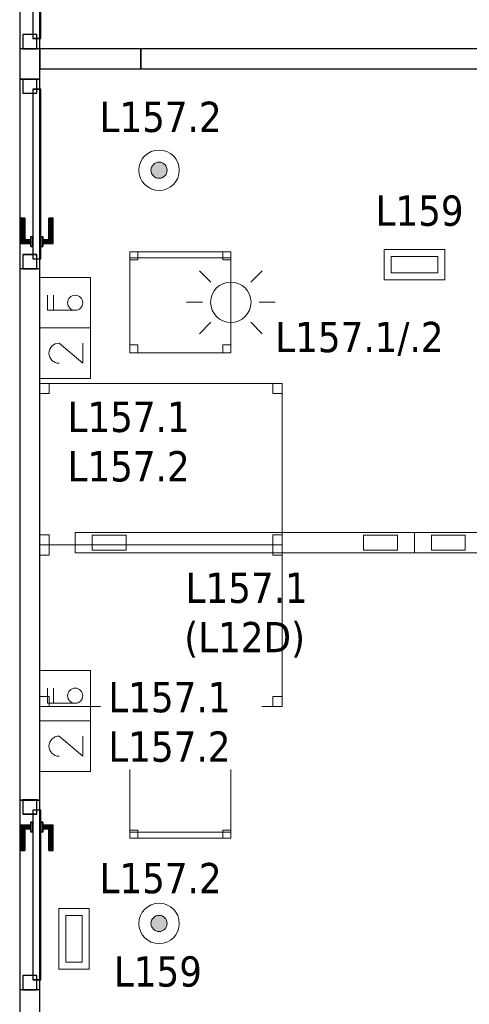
# Model space of a CAD drawing. Header units: metres. Extents: x 391.1 to 427.5, y 12.7 to 28.4.
# Tile 144 of 151: x 421.4 to 423.6, y 18.1 to 22.9. Entities that reach past the tile are written whole.
import ezdxf

# ---------------------------------------------------------------- set-up
doc = ezdxf.new("R2010")
doc.units = ezdxf.units.M
doc.layers.add('01_CARPINTERIA', color=5, linetype='Continuous', lineweight=25, true_color=0x0000ff)
for name, color, linetype, lineweight in [('02_MOBILIARIO', 7, 'Continuous', 18), ('A-DETL-____-MBND', 7, 'Continuous', 18), ('A-DETL-GENF-OTLN', 7, 'Continuous', 18), ('A-GENM-____-OTLN', 7, 'Continuous', 18), ('A-WALL-____-MCUT', 7, 'Continuous', 25), ('A-WALL-____-OTLN', 7, 'Continuous', 25), ('E-ELEC-FIXT-IDEN', 7, 'Continuous', 30), ('E-LITE-____-IDEN', 7, 'Continuous', 30), ('E-LITE-EQPM-IDEN', 7, 'Continuous', 30)]:
    doc.layers.add(name, color=color, linetype=linetype, lineweight=lineweight)
doc.styles.add('Tahoma_4', font='tahoma.ttf', dxfattribs={"height": 0.15})

# ---------------------------------------------------------------- blocks, each defined once
blk = doc.blocks.new('Family - Taula 120X80_P1-154623-04_ENLLUMENAT_P1')
at = {"layer": 'A-DETL-____-MBND', "color": 253, "true_color": 0xaaaaaa}
for p, q in [((0, 0), (0, 0.8001)), ((0, 0.8001), (1.2, 0.8001)), ((1.2, 0.8001), (0, 0.8001)), ((0, 0.8001), (0, 0)), ((0, 0.7501), (0, 0.8001)), ((0, 0.8001), (0.0464, 0.8001)), ((0.0464, 0.8001), (0, 0.8001)), ((0, 0.8001), (0, 0.7501)), ((0.0464, 0.8001), (0.0464, 0.7501)), ((0.0464, 0.7501), (0.0464, 0.8001)), ((1.1536, 0.7501), (1.1536, 0.8001)), ((1.1536, 0.8001), (1.2, 0.8001)), ((1.2, 0.8001), (1.1536, 0.8001)), ((1.1536, 0.8001), (1.1536, 0.7501)), ((1.2, 0.8001), (1.2, 0)), ((1.2, 0), (1.2, 0.8001)), ((1.2, 0.8001), (1.2, 0.7501)), ((1.2, 0.7501), (1.2, 0.8001)), ((0.0464, 0.7501), (0, 0.7501)), ((0, 0.7501), (0.0464, 0.7501)), ((1.2, 0.7501), (1.1536, 0.7501)), ((1.1536, 0.7501), (1.2, 0.7501)), ((0, 0), (0, 0.05)), ((0, 0.05), (0.0464, 0.05)), ((0.0464, 0.05), (0, 0.05)), ((0, 0.05), (0, 0)), ((0.0464, 0.05), (0.0464, 0)), ((0.0464, 0), (0.0464, 0.05)), ((1.1536, 0), (1.1536, 0.05)), ((1.1536, 0.05), (1.2, 0.05)), ((1.2, 0.05), (1.1536, 0.05)), ((1.1536, 0.05), (1.1536, 0)), ((1.2, 0.05), (1.2, 0)), ((1.2, 0), (1.2, 0.05)), ((0.0464, 0), (0, 0)), ((0, 0), (0.0464, 0)), ((1.2, 0), (0, 0)), ((0, 0), (1.2, 0)), ((1.2, 0), (1.1536, 0)), ((1.1536, 0), (1.2, 0))]:
    blk.add_line(p, q, dxfattribs=at)
blk = doc.blocks.new('Family - Cadira d_Oficina_P1-154677-04_ENLLUMENAT_P1')
at = {"layer": 'A-DETL-____-MBND', "color": 253, "true_color": 0xaaaaaa}
for p, q in [((0, 0), (0, 0.5)), ((0, 0.5), (0.5, 0.5)), ((0.5, 0.5), (0, 0.5)), ((0, 0.5), (0, 0)), ((0, 0.47), (0, 0.5)), ((0, 0.5), (0.5, 0.5)), ((0, 0.5), (0, 0.47)), ((0.5, 0.5), (0, 0.5)), ((0, 0.46), (0, 0.5)), ((0, 0.5), (0.04, 0.5)), ((0, 0.5), (0, 0.46)), ((0.04, 0.5), (0, 0.5)), ((0.04, 0.5), (0.04, 0.46)), ((0.04, 0.46), (0.04, 0.5)), ((0.46, 0.46), (0.46, 0.5)), ((0.46, 0.5), (0.5, 0.5)), ((0.46, 0.5), (0.46, 0.46)), ((0.5, 0.5), (0.46, 0.5)), ((0.5, 0.5), (0.5, 0)), ((0.5, 0), (0.5, 0.5)), ((0.5, 0.5), (0.5, 0.47)), ((0.5, 0.47), (0.5, 0.5)), ((0.5, 0.5), (0.5, 0.46)), ((0.5, 0.46), (0.5, 0.5)), ((0.5, 0.47), (0, 0.47)), ((0, 0.47), (0.5, 0.47)), ((0.04, 0.46), (0, 0.46)), ((0, 0.46), (0.04, 0.46)), ((0.5, 0.46), (0.46, 0.46)), ((0.46, 0.46), (0.5, 0.46)), ((0, 0), (0, 0.04)), ((0, 0.04), (0.04, 0.04)), ((0, 0.04), (0, 0)), ((0.04, 0.04), (0, 0.04)), ((0.04, 0), (0, 0)), ((0, 0), (0.04, 0)), ((0.5, 0), (0, 0)), ((0, 0), (0.5, 0)), ((0.04, 0.04), (0.04, 0)), ((0.04, 0), (0.04, 0.04)), ((0.46, 0), (0.46, 0.04)), ((0.46, 0.04), (0.5, 0.04)), ((0.46, 0.04), (0.46, 0)), ((0.5, 0.04), (0.46, 0.04)), ((0.46, 0), (0.5, 0)), ((0.5, 0.04), (0.5, 0)), ((0.5, 0), (0.5, 0.04)), ((0.5, 0), (0.46, 0))]:
    blk.add_line(p, q, dxfattribs=at)
blk = doc.blocks.new('Family - LONDR55-XX_ZZ-ARQ-CAA-M3D-Londres55-154679-04_ENLLUMENAT_P1')
at = {"layer": '01_CARPINTERIA', "color": 161, "true_color": 0xaaaaff}
for p, q in [((0.1263, 0.1487), (0.125, 0.15)), ((0.125, 0.15), (0.125, 0.1)), ((0.125, 0.15), (0.1263, 0.1487)), ((0.25, 0.15), (0.125, 0.15)), ((0.13, 0.145), (0.1263, 0.1487)), ((0.1263, 0.1487), (0.1263, 0.1)), ((0.1263, 0.1487), (0.1263, 0.1)), ((0.1263, 0.1487), (0.13, 0.145)), ((0.25, 0.1487), (0.1263, 0.1487)), ((0.25, 0.1487), (0.1263, 0.1487)), ((0.25, 0.1487), (0.25, 0.15)), ((0.25, 0.15), (0.25, 0.1487)), ((0.25, 0.145), (0.25, 0.1487)), ((0.25, 0.1487), (0.25, 0.145)), ((0.16, 0.1), (0.11, 0.1)), ((0.11, 0.1), (0.16, 0.1)), ((0.11, 0.1), (0.11, 0.09)), ((0.11, 0.09), (0.11, 0.1)), ((0.1263, 0.1), (0.125, 0.1)), ((0.125, 0.1), (0.1263, 0.1)), ((0.13, 0.1), (0.1263, 0.1)), ((0.1263, 0.1), (0.13, 0.1)), ((0.135, 0.14), (0.13, 0.145)), ((0.13, 0.145), (0.13, 0.1)), ((0.13, 0.145), (0.13, 0.1)), ((0.13, 0.145), (0.135, 0.14)), ((0.25, 0.145), (0.13, 0.145)), ((0.25, 0.145), (0.13, 0.145)), ((0.135, 0.1), (0.13, 0.1)), ((0.13, 0.1), (0.135, 0.1)), ((0.135, 0.1), (0.135, 0.14)), ((0.135, 0.14), (0.135, 0.1)), ((0.135, 0.14), (0.14, 0.135)), ((0.14, 0.135), (0.135, 0.14)), ((0.135, 0.14), (0.25, 0.14)), ((0.25, 0.14), (0.135, 0.14)), ((0.14, 0.1), (0.135, 0.1)), ((0.135, 0.1), (0.14, 0.1)), ((0.14, 0.135), (0.14, 0.1)), ((0.14, 0.135), (0.1437, 0.1313)), ((0.1437, 0.1313), (0.14, 0.135)), ((0.14, 0.135), (0.14, 0.1)), ((0.25, 0.135), (0.14, 0.135)), ((0.25, 0.135), (0.14, 0.135)), ((0.14, 0.1), (0.1437, 0.1)), ((0.1437, 0.1), (0.14, 0.1)), ((0.1437, 0.1313), (0.1437, 0.1)), ((0.1437, 0.1313), (0.145, 0.13)), ((0.145, 0.13), (0.1437, 0.1313)), ((0.1437, 0.1313), (0.1437, 0.1)), ((0.25, 0.1313), (0.1437, 0.1313)), ((0.25, 0.1313), (0.1437, 0.1313)), ((0.1437, 0.1), (0.145, 0.1)), ((0.145, 0.1), (0.1437, 0.1)), ((0.145, 0.13), (0.145, 0.1)), ((0.25, 0.13), (0.145, 0.13)), ((0.16, 0.1), (0.16, 0.09)), ((0.16, 0.1), (0.16, 0.09)), ((0.25, 0.145), (0.25, 0.14)), ((0.25, 0.14), (0.25, 0.145)), ((0.25, 0.14), (0.25, 0.135)), ((0.25, 0.135), (0.25, 0.14)), ((0.25, 0.135), (0.25, 0.1313)), ((0.25, 0.1313), (0.25, 0.135)), ((0.25, 0.1313), (0.25, 0.13)), ((0.25, 0.13), (0.25, 0.1313)), ((0.07, 0.07), (0, 0.07)), ((0, 0.07), (0, 0)), ((0.07, 0.07), (0, 0.07)), ((0, 0.07), (0, 0)), ((0.89, 0.09), (0.05, 0.09)), ((0.05, 0.09), (0.05, 0.05)), ((0.89, 0.09), (0.05, 0.09)), ((0.05, 0.09), (0.05, 0.05)), ((0.05, 0.05), (0.89, 0.05)), ((0.05, 0.05), (0.89, 0.05)), ((0.07, 0), (0.07, 0.07)), ((0.07, 0.07), (0.07, 0)), ((0.16, 0.09), (0.11, 0.09)), ((0.11, 0.09), (0.16, 0.09)), ((0.11, 0.05), (0.16, 0.05)), ((0.16, 0.05), (0.11, 0.05)), ((0.11, 0.05), (0.11, 0.04)), ((0.11, 0.04), (0.11, 0.05)), ((0.16, 0.05), (0.16, 0.04)), ((0.16, 0.05), (0.16, 0.04)), ((0.94, 0.07), (0.87, 0.07)), ((0.87, 0.07), (0.87, 0)), ((0.94, 0.07), (0.87, 0.07)), ((0.87, 0.07), (0.87, 0)), ((0.89, 0.05), (0.89, 0.09)), ((0.89, 0.09), (0.89, 0.05)), ((0.94, 0), (0.94, 0.07)), ((0.94, 0.07), (0.94, 0)), ((0, 0), (0.07, 0)), ((0, 0), (0.07, 0)), ((0.11, 0.04), (0.16, 0.04)), ((0.16, 0.04), (0.11, 0.04)), ((0.1263, 0.04), (0.125, 0.04)), ((0.125, 0.04), (0.1263, 0.04)), ((0.125, 0.04), (0.125, -0.01)), ((0.13, 0.04), (0.1263, 0.04)), ((0.1263, 0.04), (0.13, 0.04)), ((0.1263, 0.04), (0.1263, -0.0087)), ((0.1263, 0.04), (0.1263, -0.0087)), ((0.13, 0.04), (0.135, 0.04)), ((0.135, 0.04), (0.13, 0.04)), ((0.13, 0.04), (0.13, -0.005)), ((0.13, 0.04), (0.13, -0.005)), ((0.13, -0.005), (0.135, 0)), ((0.135, 0), (0.13, -0.005)), ((0.135, 0.04), (0.14, 0.04)), ((0.14, 0.04), (0.135, 0.04)), ((0.135, 0), (0.135, 0.04)), ((0.135, 0.04), (0.135, 0)), ((0.14, 0.005), (0.135, 0)), ((0.135, 0), (0.14, 0.005)), ((0.25, 0), (0.135, 0)), ((0.135, 0), (0.25, 0)), ((0.14, 0.04), (0.1437, 0.04)), ((0.1437, 0.04), (0.14, 0.04)), ((0.14, 0.04), (0.14, 0.005)), ((0.14, 0.04), (0.14, 0.005)), ((0.1437, 0.0087), (0.14, 0.005)), ((0.14, 0.005), (0.1437, 0.0087)), ((0.14, 0.005), (0.25, 0.005)), ((0.14, 0.005), (0.25, 0.005)), ((0.1437, 0.04), (0.145, 0.04)), ((0.145, 0.04), (0.1437, 0.04)), ((0.1437, 0.04), (0.1437, 0.0087)), ((0.1437, 0.04), (0.1437, 0.0087)), ((0.145, 0.01), (0.1437, 0.0087)), ((0.1437, 0.0087), (0.145, 0.01)), ((0.1437, 0.0087), (0.25, 0.0087)), ((0.1437, 0.0087), (0.25, 0.0087)), ((0.145, 0.04), (0.145, 0.01)), ((0.145, 0.01), (0.25, 0.01)), ((0.25, 0.0087), (0.25, 0.01)), ((0.25, 0.01), (0.25, 0.0087)), ((0.25, 0.005), (0.25, 0.0087)), ((0.25, 0.0087), (0.25, 0.005)), ((0.25, 0.005), (0.25, 0)), ((0.25, 0), (0.25, 0.005)), ((0.25, 0), (0.25, -0.005)), ((0.25, -0.005), (0.25, 0)), ((0.87, 0), (0.94, 0)), ((0.87, 0), (0.94, 0)), ((0.125, -0.01), (0.1263, -0.0087)), ((0.1263, -0.0087), (0.125, -0.01)), ((0.125, -0.01), (0.25, -0.01)), ((0.1263, -0.0087), (0.13, -0.005)), ((0.13, -0.005), (0.1263, -0.0087)), ((0.1263, -0.0087), (0.25, -0.0087)), ((0.1263, -0.0087), (0.25, -0.0087)), ((0.13, -0.005), (0.25, -0.005)), ((0.13, -0.005), (0.25, -0.005)), ((0.25, -0.005), (0.25, -0.0087)), ((0.25, -0.0087), (0.25, -0.005)), ((0.25, -0.0087), (0.25, -0.01)), ((0.25, -0.01), (0.25, -0.0087))]:
    blk.add_line(p, q, dxfattribs=at)
blk = doc.blocks.new('Family - Porta P1-154680-04_ENLLUMENAT_P1')
blk.add_blockref('Family - LONDR55-XX_ZZ-ARQ-CAA-M3D-Londres55-154679-04_ENLLUMENAT_P1', (0, 0))
blk = doc.blocks.new('Family - Mampara P1-154691-04_ENLLUMENAT_P1')
at = {"layer": 'A-WALL-____-MCUT', "color": 253, "true_color": 0xaaaaaa}
for p, q in [((1.09, 0.1), (0.94, 0.1)), ((0.94, 0.1), (0.94, 0)), ((1.09, 0), (1.09, 0.1)), ((4.6613, 0.1), (2.03, 0.1)), ((2.03, 0.1), (2.03, 0)), ((4.6613, 0), (4.6613, 0.1)), ((5.6013, 0.1), (5.6013, 0)), ((6.2313, 0.1), (5.6013, 0.1)), ((0.94, 0), (1.09, 0)), ((2.03, 0), (4.6613, 0)), ((5.6013, 0), (6.2313, 0))]:
    blk.add_line(p, q, dxfattribs=at)
at = {"layer": 'A-WALL-____-OTLN', "color": 253, "true_color": 0xaaaaaa}
for p, q in [((7.8292, 0.1), (0, 0.1)), ((0.94, 0.1), (0, 0.1)), ((0.94, 0.1), (0.94, 0)), ((2.03, 0.1), (1.09, 0.1)), ((1.09, 0.1), (1.09, 0)), ((2.03, 0.1), (2.03, 0)), ((5.6013, 0.1), (4.6613, 0.1)), ((4.6613, 0.1), (4.6613, 0)), ((5.6013, 0.1), (5.6013, 0)), ((0, 0), (7.8292, 0)), ((0, 0), (0.94, 0)), ((1.09, 0), (2.03, 0)), ((4.6613, 0), (5.6013, 0))]:
    blk.add_line(p, q, dxfattribs=at)
at = {"layer": 'A-WALL-____-OTLN', "color": 253, "lineweight": 18, "true_color": 0xaaaaaa}
blk.add_line((0, 0), (7.8292, 0), dxfattribs=at)
blk = doc.blocks.new('Family - Vano de puerta P1-154693-04_ENLLUMENAT_P1')
at = {"layer": 'A-GENM-____-OTLN', "color": 253, "true_color": 0xaaaaaa}
for p, q in [((421.507, 22.6507), (421.407, 22.6507)), ((421.407, 22.6507), (421.407, 21.7107)), ((421.407, 21.7107), (421.407, 22.6507)), ((421.407, 22.6507), (421.507, 22.6507)), ((421.507, 21.7107), (421.507, 22.6507)), ((421.507, 22.6507), (421.507, 21.7107)), ((421.407, 21.7107), (421.507, 21.7107)), ((421.407, 21.7107), (421.507, 21.7107))]:
    blk.add_line(p, q, dxfattribs=at)
blk = doc.blocks.new('Family - Vano de puerta P1-154695-04_ENLLUMENAT_P1')
at = {"layer": 'A-GENM-____-OTLN', "color": 253, "true_color": 0xaaaaaa}
for p, q in [((421.507, 19.0795), (421.407, 19.0795)), ((421.407, 19.0795), (421.407, 18.1395)), ((421.407, 18.1395), (421.407, 19.0795)), ((421.407, 19.0795), (421.507, 19.0795)), ((421.507, 18.1395), (421.507, 19.0795)), ((421.507, 19.0795), (421.507, 18.1395)), ((421.407, 18.1395), (421.507, 18.1395)), ((421.407, 18.1395), (421.507, 18.1395))]:
    blk.add_line(p, q, dxfattribs=at)
blk = doc.blocks.new('Family - Vano de puerta P1-154697-04_ENLLUMENAT_P1')
at = {"layer": 'A-GENM-____-OTLN', "color": 253, "true_color": 0xaaaaaa}
for p, q in [((421.507, 23.7407), (421.407, 23.7407)), ((421.407, 23.7407), (421.407, 22.8007)), ((421.407, 22.8007), (421.407, 23.7407)), ((421.407, 23.7407), (421.507, 23.7407)), ((421.507, 22.8007), (421.507, 23.7407)), ((421.507, 23.7407), (421.507, 22.8007)), ((421.407, 22.8007), (421.507, 22.8007)), ((421.407, 22.8007), (421.507, 22.8007))]:
    blk.add_line(p, q, dxfattribs=at)
blk = doc.blocks.new('Family - LONDR55-XX_ZZ-ARQ-CAA-M3D-Londres55-154740-04_ENLLUMENAT_P1')
at = {"layer": '01_CARPINTERIA', "color": 161, "true_color": 0xaaaaff}
for p, q in [((0.69, 0.1487), (0.69, 0.15)), ((0.69, 0.15), (0.69, 0.1487)), ((0.815, 0.15), (0.69, 0.15)), ((0.69, 0.145), (0.69, 0.1487)), ((0.69, 0.1487), (0.69, 0.145)), ((0.8137, 0.1487), (0.69, 0.1487)), ((0.8137, 0.1487), (0.69, 0.1487)), ((0.8137, 0.1487), (0.81, 0.145)), ((0.81, 0.145), (0.8137, 0.1487)), ((0.815, 0.15), (0.8137, 0.1487)), ((0.8137, 0.1487), (0.815, 0.15)), ((0.8137, 0.1), (0.8137, 0.1487)), ((0.8137, 0.1), (0.8137, 0.1487)), ((0.815, 0.1), (0.815, 0.15)), ((0.69, 0.14), (0.69, 0.145)), ((0.69, 0.145), (0.69, 0.14)), ((0.81, 0.145), (0.69, 0.145)), ((0.81, 0.145), (0.69, 0.145)), ((0.69, 0.135), (0.69, 0.14)), ((0.69, 0.14), (0.69, 0.135)), ((0.69, 0.14), (0.805, 0.14)), ((0.805, 0.14), (0.69, 0.14)), ((0.69, 0.135), (0.69, 0.1313)), ((0.69, 0.1313), (0.69, 0.135)), ((0.8, 0.135), (0.69, 0.135)), ((0.8, 0.135), (0.69, 0.135)), ((0.69, 0.1313), (0.69, 0.13)), ((0.69, 0.13), (0.69, 0.1313)), ((0.7963, 0.1313), (0.69, 0.1313)), ((0.7963, 0.1313), (0.69, 0.1313)), ((0.795, 0.13), (0.69, 0.13)), ((0.83, 0.1), (0.78, 0.1)), ((0.78, 0.1), (0.83, 0.1)), ((0.78, 0.09), (0.78, 0.1)), ((0.78, 0.09), (0.78, 0.1)), ((0.795, 0.13), (0.7963, 0.1313)), ((0.7963, 0.1313), (0.795, 0.13)), ((0.795, 0.1), (0.795, 0.13)), ((0.7963, 0.1), (0.795, 0.1)), ((0.795, 0.1), (0.7963, 0.1)), ((0.7963, 0.1313), (0.8, 0.135)), ((0.8, 0.135), (0.7963, 0.1313)), ((0.7963, 0.1), (0.7963, 0.1313)), ((0.7963, 0.1), (0.7963, 0.1313)), ((0.8, 0.1), (0.7963, 0.1)), ((0.7963, 0.1), (0.8, 0.1)), ((0.8, 0.135), (0.805, 0.14)), ((0.805, 0.14), (0.8, 0.135)), ((0.8, 0.1), (0.8, 0.135)), ((0.8, 0.1), (0.8, 0.135)), ((0.805, 0.1), (0.8, 0.1)), ((0.8, 0.1), (0.805, 0.1)), ((0.81, 0.145), (0.805, 0.14)), ((0.805, 0.14), (0.81, 0.145)), ((0.805, 0.14), (0.805, 0.1)), ((0.805, 0.1), (0.805, 0.14)), ((0.81, 0.1), (0.805, 0.1)), ((0.805, 0.1), (0.81, 0.1)), ((0.81, 0.1), (0.81, 0.145)), ((0.81, 0.1), (0.81, 0.145)), ((0.81, 0.1), (0.8137, 0.1)), ((0.8137, 0.1), (0.81, 0.1)), ((0.8137, 0.1), (0.815, 0.1)), ((0.815, 0.1), (0.8137, 0.1)), ((0.83, 0.09), (0.83, 0.1)), ((0.83, 0.1), (0.83, 0.09)), ((0.07, 0.07), (0, 0.07)), ((0, 0.07), (0, 0)), ((0.07, 0.07), (0, 0.07)), ((0, 0), (0, 0.07)), ((0.89, 0.09), (0.05, 0.09)), ((0.05, 0.09), (0.05, 0.05)), ((0.89, 0.09), (0.05, 0.09)), ((0.05, 0.05), (0.05, 0.09)), ((0.05, 0.05), (0.89, 0.05)), ((0.05, 0.05), (0.89, 0.05)), ((0.07, 0), (0.07, 0.07)), ((0.07, 0), (0.07, 0.07)), ((0.83, 0.09), (0.78, 0.09)), ((0.78, 0.09), (0.83, 0.09)), ((0.78, 0.05), (0.83, 0.05)), ((0.83, 0.05), (0.78, 0.05)), ((0.78, 0.04), (0.78, 0.05)), ((0.78, 0.04), (0.78, 0.05)), ((0.83, 0.04), (0.83, 0.05)), ((0.83, 0.05), (0.83, 0.04)), ((0.94, 0.07), (0.87, 0.07)), ((0.87, 0.07), (0.87, 0)), ((0.94, 0.07), (0.87, 0.07)), ((0.87, 0), (0.87, 0.07)), ((0.89, 0.05), (0.89, 0.09)), ((0.89, 0.05), (0.89, 0.09)), ((0.94, 0), (0.94, 0.07)), ((0.94, 0), (0.94, 0.07)), ((0, 0), (0.07, 0)), ((0, 0), (0.07, 0)), ((0.69, 0.0087), (0.69, 0.01)), ((0.69, 0.01), (0.69, 0.0087)), ((0.69, 0.01), (0.795, 0.01)), ((0.69, 0.005), (0.69, 0.0087)), ((0.69, 0.0087), (0.69, 0.005)), ((0.69, 0.0087), (0.7963, 0.0087)), ((0.69, 0.0087), (0.7963, 0.0087)), ((0.69, 0), (0.69, 0.005)), ((0.69, 0.005), (0.69, 0)), ((0.69, 0.005), (0.8, 0.005)), ((0.69, 0.005), (0.8, 0.005)), ((0.69, -0.005), (0.69, 0)), ((0.69, 0), (0.69, -0.005)), ((0.805, 0), (0.69, 0)), ((0.69, 0), (0.805, 0)), ((0.78, 0.04), (0.83, 0.04)), ((0.83, 0.04), (0.78, 0.04)), ((0.7963, 0.04), (0.795, 0.04)), ((0.795, 0.04), (0.7963, 0.04)), ((0.795, 0.01), (0.795, 0.04)), ((0.7963, 0.0087), (0.795, 0.01)), ((0.795, 0.01), (0.7963, 0.0087)), ((0.8, 0.04), (0.7963, 0.04)), ((0.7963, 0.04), (0.8, 0.04)), ((0.7963, 0.0087), (0.7963, 0.04)), ((0.7963, 0.0087), (0.7963, 0.04)), ((0.8, 0.005), (0.7963, 0.0087)), ((0.7963, 0.0087), (0.8, 0.005)), ((0.8, 0.04), (0.805, 0.04)), ((0.805, 0.04), (0.8, 0.04)), ((0.8, 0.005), (0.8, 0.04)), ((0.8, 0.005), (0.8, 0.04)), ((0.805, 0), (0.8, 0.005)), ((0.8, 0.005), (0.805, 0)), ((0.805, 0.04), (0.81, 0.04)), ((0.81, 0.04), (0.805, 0.04)), ((0.805, 0.04), (0.805, 0)), ((0.805, 0), (0.805, 0.04)), ((0.81, -0.005), (0.805, 0)), ((0.81, 0.04), (0.8137, 0.04)), ((0.8137, 0.04), (0.81, 0.04)), ((0.81, -0.005), (0.81, 0.04)), ((0.81, -0.005), (0.81, 0.04)), ((0.8137, 0.04), (0.815, 0.04)), ((0.815, 0.04), (0.8137, 0.04)), ((0.8137, -0.0087), (0.8137, 0.04)), ((0.8137, -0.0087), (0.8137, 0.04)), ((0.815, -0.01), (0.815, 0.04)), ((0.87, 0), (0.94, 0)), ((0.87, 0), (0.94, 0)), ((0.69, -0.005), (0.69, -0.0087)), ((0.69, -0.0087), (0.69, -0.005)), ((0.69, -0.005), (0.81, -0.005)), ((0.69, -0.005), (0.81, -0.005)), ((0.69, -0.0087), (0.69, -0.01)), ((0.69, -0.01), (0.69, -0.0087)), ((0.69, -0.0087), (0.8137, -0.0087)), ((0.69, -0.0087), (0.8137, -0.0087)), ((0.69, -0.01), (0.815, -0.01)), ((0.805, 0), (0.81, -0.005)), ((0.81, -0.005), (0.8137, -0.0087)), ((0.8137, -0.0087), (0.81, -0.005)), ((0.8137, -0.0087), (0.815, -0.01)), ((0.815, -0.01), (0.8137, -0.0087))]:
    blk.add_line(p, q, dxfattribs=at)
blk = doc.blocks.new('Family - Porta P1-154741-04_ENLLUMENAT_P1')
blk.add_blockref('Family - LONDR55-XX_ZZ-ARQ-CAA-M3D-Londres55-154740-04_ENLLUMENAT_P1', (0, 0))
blk = doc.blocks.new('Family - Cadira d_Oficina_P1-154869-04_ENLLUMENAT_P1')
at = {"layer": 'A-DETL-____-MBND', "color": 253, "true_color": 0xaaaaaa}
for p, q in [((0, 0.5), (0.04, 0.5)), ((0, 0.46), (0, 0.5)), ((0.04, 0.5), (0, 0.5)), ((0, 0.5), (0, 0.46)), ((0, 0), (0, 0.5)), ((0, 0.5), (0.5, 0.5)), ((0, 0.5), (0, 0)), ((0.5, 0.5), (0, 0.5)), ((0.04, 0.5), (0.04, 0.46)), ((0.04, 0.46), (0.04, 0.5)), ((0.46, 0.5), (0.5, 0.5)), ((0.46, 0.46), (0.46, 0.5)), ((0.5, 0.5), (0.46, 0.5)), ((0.46, 0.5), (0.46, 0.46)), ((0.5, 0.5), (0.5, 0.46)), ((0.5, 0.46), (0.5, 0.5)), ((0.5, 0.5), (0.5, 0)), ((0.5, 0), (0.5, 0.5)), ((0.04, 0.46), (0, 0.46)), ((0, 0.46), (0.04, 0.46)), ((0.5, 0.46), (0.46, 0.46)), ((0.46, 0.46), (0.5, 0.46)), ((0, 0.04), (0.04, 0.04)), ((0, 0), (0, 0.04)), ((0.04, 0.04), (0, 0.04)), ((0, 0.04), (0, 0)), ((0, 0.03), (0.5, 0.03)), ((0, 0), (0, 0.03)), ((0.5, 0.03), (0, 0.03)), ((0, 0.03), (0, 0)), ((0.5, 0), (0, 0)), ((0, 0), (0.5, 0)), ((0.04, 0), (0, 0)), ((0, 0), (0.04, 0)), ((0.5, 0), (0, 0)), ((0, 0), (0.5, 0)), ((0.04, 0.04), (0.04, 0)), ((0.04, 0), (0.04, 0.04)), ((0.46, 0.04), (0.5, 0.04)), ((0.46, 0), (0.46, 0.04)), ((0.5, 0.04), (0.46, 0.04)), ((0.46, 0.04), (0.46, 0)), ((0.46, 0), (0.5, 0)), ((0.5, 0.04), (0.5, 0)), ((0.5, 0), (0.5, 0.04)), ((0.5, 0.03), (0.5, 0)), ((0.5, 0), (0.5, 0.03)), ((0.5, 0), (0.46, 0))]:
    blk.add_line(p, q, dxfattribs=at)
blk = doc.blocks.new('Family - LONDR55-XX_ZZ-ARQ-CAA-M3D-Londres55-154934-04_ENLLUMENAT_P1')
at = {"layer": '01_CARPINTERIA', "color": 161, "true_color": 0xaaaaff}
for p, q in [((0.1263, 0.1487), (0.125, 0.15)), ((0.125, 0.15), (0.125, 0.1)), ((0.125, 0.15), (0.1263, 0.1487)), ((0.25, 0.15), (0.125, 0.15)), ((0.13, 0.145), (0.1263, 0.1487)), ((0.1263, 0.1487), (0.1263, 0.1)), ((0.1263, 0.1487), (0.1263, 0.1)), ((0.1263, 0.1487), (0.13, 0.145)), ((0.25, 0.1487), (0.1263, 0.1487)), ((0.25, 0.1487), (0.1263, 0.1487)), ((0.25, 0.1487), (0.25, 0.15)), ((0.25, 0.15), (0.25, 0.1487)), ((0.25, 0.145), (0.25, 0.1487)), ((0.25, 0.1487), (0.25, 0.145)), ((0.16, 0.1), (0.11, 0.1)), ((0.11, 0.1), (0.16, 0.1)), ((0.11, 0.1), (0.11, 0.09)), ((0.11, 0.09), (0.11, 0.1)), ((0.1263, 0.1), (0.125, 0.1)), ((0.125, 0.1), (0.1263, 0.1)), ((0.13, 0.1), (0.1263, 0.1)), ((0.1263, 0.1), (0.13, 0.1)), ((0.135, 0.14), (0.13, 0.145)), ((0.13, 0.145), (0.13, 0.1)), ((0.13, 0.145), (0.13, 0.1)), ((0.13, 0.145), (0.135, 0.14)), ((0.25, 0.145), (0.13, 0.145)), ((0.25, 0.145), (0.13, 0.145)), ((0.135, 0.1), (0.13, 0.1)), ((0.13, 0.1), (0.135, 0.1)), ((0.135, 0.1), (0.135, 0.14)), ((0.135, 0.14), (0.135, 0.1)), ((0.135, 0.14), (0.14, 0.135)), ((0.14, 0.135), (0.135, 0.14)), ((0.135, 0.14), (0.25, 0.14)), ((0.25, 0.14), (0.135, 0.14)), ((0.14, 0.1), (0.135, 0.1)), ((0.135, 0.1), (0.14, 0.1)), ((0.14, 0.135), (0.14, 0.1)), ((0.14, 0.135), (0.1437, 0.1313)), ((0.1437, 0.1313), (0.14, 0.135)), ((0.14, 0.135), (0.14, 0.1)), ((0.25, 0.135), (0.14, 0.135)), ((0.25, 0.135), (0.14, 0.135)), ((0.14, 0.1), (0.1437, 0.1)), ((0.1437, 0.1), (0.14, 0.1)), ((0.1437, 0.1313), (0.1437, 0.1)), ((0.1437, 0.1313), (0.145, 0.13)), ((0.145, 0.13), (0.1437, 0.1313)), ((0.1437, 0.1313), (0.1437, 0.1)), ((0.25, 0.1313), (0.1437, 0.1313)), ((0.25, 0.1313), (0.1437, 0.1313)), ((0.1437, 0.1), (0.145, 0.1)), ((0.145, 0.1), (0.1437, 0.1)), ((0.145, 0.13), (0.145, 0.1)), ((0.25, 0.13), (0.145, 0.13)), ((0.16, 0.1), (0.16, 0.09)), ((0.16, 0.1), (0.16, 0.09)), ((0.25, 0.145), (0.25, 0.14)), ((0.25, 0.14), (0.25, 0.145)), ((0.25, 0.14), (0.25, 0.135)), ((0.25, 0.135), (0.25, 0.14)), ((0.25, 0.135), (0.25, 0.1313)), ((0.25, 0.1313), (0.25, 0.135)), ((0.25, 0.1313), (0.25, 0.13)), ((0.25, 0.13), (0.25, 0.1313)), ((0.07, 0.07), (0, 0.07)), ((0, 0.07), (0, 0)), ((0.07, 0.07), (0, 0.07)), ((0, 0.07), (0, 0)), ((0.89, 0.09), (0.05, 0.09)), ((0.05, 0.09), (0.05, 0.05)), ((0.89, 0.09), (0.05, 0.09)), ((0.05, 0.09), (0.05, 0.05)), ((0.05, 0.05), (0.89, 0.05)), ((0.05, 0.05), (0.89, 0.05)), ((0.07, 0), (0.07, 0.07)), ((0.07, 0.07), (0.07, 0)), ((0.16, 0.09), (0.11, 0.09)), ((0.11, 0.09), (0.16, 0.09)), ((0.11, 0.05), (0.16, 0.05)), ((0.16, 0.05), (0.11, 0.05)), ((0.11, 0.05), (0.11, 0.04)), ((0.11, 0.04), (0.11, 0.05)), ((0.16, 0.05), (0.16, 0.04)), ((0.16, 0.05), (0.16, 0.04)), ((0.94, 0.07), (0.87, 0.07)), ((0.87, 0.07), (0.87, 0)), ((0.94, 0.07), (0.87, 0.07)), ((0.87, 0.07), (0.87, 0)), ((0.89, 0.05), (0.89, 0.09)), ((0.89, 0.09), (0.89, 0.05)), ((0.94, 0), (0.94, 0.07)), ((0.94, 0.07), (0.94, 0)), ((0, 0), (0.07, 0)), ((0, 0), (0.07, 0)), ((0.11, 0.04), (0.16, 0.04)), ((0.16, 0.04), (0.11, 0.04)), ((0.1263, 0.04), (0.125, 0.04)), ((0.125, 0.04), (0.1263, 0.04)), ((0.125, 0.04), (0.125, -0.01)), ((0.13, 0.04), (0.1263, 0.04)), ((0.1263, 0.04), (0.13, 0.04)), ((0.1263, 0.04), (0.1263, -0.0087)), ((0.1263, 0.04), (0.1263, -0.0087)), ((0.13, 0.04), (0.135, 0.04)), ((0.135, 0.04), (0.13, 0.04)), ((0.13, 0.04), (0.13, -0.005)), ((0.13, 0.04), (0.13, -0.005)), ((0.135, 0), (0.13, -0.005)), ((0.135, 0.04), (0.14, 0.04)), ((0.14, 0.04), (0.135, 0.04)), ((0.135, 0), (0.135, 0.04)), ((0.135, 0.04), (0.135, 0)), ((0.14, 0.005), (0.135, 0)), ((0.135, 0), (0.14, 0.005)), ((0.25, 0), (0.135, 0)), ((0.135, 0), (0.25, 0)), ((0.14, 0.04), (0.1437, 0.04)), ((0.1437, 0.04), (0.14, 0.04)), ((0.14, 0.04), (0.14, 0.005)), ((0.14, 0.04), (0.14, 0.005)), ((0.1437, 0.0087), (0.14, 0.005)), ((0.14, 0.005), (0.1437, 0.0087)), ((0.14, 0.005), (0.25, 0.005)), ((0.14, 0.005), (0.25, 0.005)), ((0.1437, 0.04), (0.145, 0.04)), ((0.145, 0.04), (0.1437, 0.04)), ((0.1437, 0.04), (0.1437, 0.0087)), ((0.1437, 0.04), (0.1437, 0.0087)), ((0.145, 0.01), (0.1437, 0.0087)), ((0.1437, 0.0087), (0.145, 0.01)), ((0.1437, 0.0087), (0.25, 0.0087)), ((0.1437, 0.0087), (0.25, 0.0087)), ((0.145, 0.04), (0.145, 0.01)), ((0.145, 0.01), (0.25, 0.01)), ((0.25, 0.0087), (0.25, 0.01)), ((0.25, 0.01), (0.25, 0.0087)), ((0.25, 0.005), (0.25, 0.0087)), ((0.25, 0.0087), (0.25, 0.005)), ((0.25, 0.005), (0.25, 0)), ((0.25, 0), (0.25, 0.005)), ((0.25, 0), (0.25, -0.005)), ((0.25, -0.005), (0.25, 0)), ((0.87, 0), (0.94, 0)), ((0.87, 0), (0.94, 0)), ((0.125, -0.01), (0.1263, -0.0087)), ((0.1263, -0.0087), (0.125, -0.01)), ((0.125, -0.01), (0.25, -0.01)), ((0.1263, -0.0087), (0.13, -0.005)), ((0.13, -0.005), (0.1263, -0.0087)), ((0.1263, -0.0087), (0.25, -0.0087)), ((0.1263, -0.0087), (0.25, -0.0087)), ((0.13, -0.005), (0.135, 0)), ((0.13, -0.005), (0.25, -0.005)), ((0.13, -0.005), (0.25, -0.005)), ((0.25, -0.005), (0.25, -0.0087)), ((0.25, -0.0087), (0.25, -0.005)), ((0.25, -0.0087), (0.25, -0.01)), ((0.25, -0.01), (0.25, -0.0087))]:
    blk.add_line(p, q, dxfattribs=at)
blk = doc.blocks.new('Family - Porta P1-154935-04_ENLLUMENAT_P1')
blk.add_blockref('Family - LONDR55-XX_ZZ-ARQ-CAA-M3D-Londres55-154934-04_ENLLUMENAT_P1', (0, 0))
blk = doc.blocks.new('Family - Taula 120X80_P1-155053-04_ENLLUMENAT_P1')
at = {"layer": 'A-DETL-____-MBND', "color": 253, "true_color": 0xaaaaaa}
for p, q in [((0, 0.8001), (1.2, 0.8001)), ((0, 0), (0, 0.8001)), ((1.2, 0.8001), (0, 0.8001)), ((0, 0.8001), (0, 0)), ((0, 0.8001), (0.0464, 0.8001)), ((0, 0.7501), (0, 0.8001)), ((0.0464, 0.8001), (0, 0.8001)), ((0, 0.8001), (0, 0.7501)), ((0.0464, 0.8001), (0.0464, 0.7501)), ((0.0464, 0.7501), (0.0464, 0.8001)), ((1.1536, 0.8001), (1.2, 0.8001)), ((1.1536, 0.7501), (1.1536, 0.8001)), ((1.2, 0.8001), (1.1536, 0.8001)), ((1.1536, 0.8001), (1.1536, 0.7501)), ((1.2, 0.8001), (1.2, 0.7501)), ((1.2, 0.7501), (1.2, 0.8001)), ((1.2, 0.8001), (1.2, 0)), ((1.2, 0), (1.2, 0.8001)), ((0.0464, 0.7501), (0, 0.7501)), ((0, 0.7501), (0.0464, 0.7501)), ((1.2, 0.7501), (1.1536, 0.7501)), ((1.1536, 0.7501), (1.2, 0.7501)), ((0, 0.05), (0.0464, 0.05)), ((0, 0), (0, 0.05)), ((0.0464, 0.05), (0, 0.05)), ((0, 0.05), (0, 0)), ((0.0464, 0.05), (0.0464, 0)), ((0.0464, 0), (0.0464, 0.05)), ((1.1536, 0.05), (1.2, 0.05)), ((1.1536, 0), (1.1536, 0.05)), ((1.2, 0.05), (1.1536, 0.05)), ((1.1536, 0.05), (1.1536, 0)), ((1.2, 0.05), (1.2, 0)), ((1.2, 0), (1.2, 0.05)), ((0.0464, 0), (0, 0)), ((1.2, 0), (0, 0)), ((0, 0), (1.2, 0)), ((1.1536, 0), (1.2, 0)), ((0, 0), (0.0464, 0)), ((1.2, 0), (1.1536, 0))]:
    blk.add_line(p, q, dxfattribs=at)
blk = doc.blocks.new('Family - Mampara P1-155227-04_ENLLUMENAT_P1')
at = {"layer": 'A-WALL-____-MCUT', "color": 253, "true_color": 0xaaaaaa}
for p, q in [((0.5, 0.1), (0, 0.1)), ((0, 0.1), (0, 0)), ((0.5, 0), (0.5, 0.1)), ((0, 0), (0.5, 0))]:
    blk.add_line(p, q, dxfattribs=at)
at = {"layer": 'A-WALL-____-OTLN', "color": 253, "true_color": 0xaaaaaa}
for p, q in [((0.5, 0.1), (0, 0.1)), ((0, 0.1), (0, 0)), ((0.5, 0), (0.5, 0.1)), ((0, 0), (0.5, 0))]:
    blk.add_line(p, q, dxfattribs=at)
at = {"layer": 'A-WALL-____-OTLN', "color": 253, "lineweight": 18, "true_color": 0xaaaaaa}
blk.add_line((0, 0), (0.5, 0), dxfattribs=at)
blk = doc.blocks.new('Family - Envans P1-155279-04_ENLLUMENAT_P1')
at = {"layer": 'A-WALL-____-MCUT', "color": 253, "true_color": 0xaaaaaa}
for p, q in [((0, 0.1), (0, 0)), ((3.7146, 0.1), (0, 0.1)), ((3.6939, 0), (3.7146, 0.1)), ((0, 0), (3.6939, 0))]:
    blk.add_line(p, q, dxfattribs=at)
at = {"layer": 'A-WALL-____-OTLN', "color": 253, "true_color": 0xaaaaaa}
for p, q in [((0, 0.1), (0, 0)), ((3.7146, 0.1), (0, 0.1)), ((3.6939, 0), (3.7146, 0.1)), ((0, 0), (3.6939, 0))]:
    blk.add_line(p, q, dxfattribs=at)
at = {"layer": 'A-WALL-____-OTLN', "color": 253, "lineweight": 18, "true_color": 0xaaaaaa}
blk.add_line((0, 0), (3.6939, 0), dxfattribs=at)
blk = doc.blocks.new('LONDR55-XX_ZZ-ARQ-CAA-M3D-Londres55_ifc-1-04_ENLLUMENAT_P1')
at = {"layer": '01_CARPINTERIA', "color": 253, "lineweight": 18, "true_color": 0xaaaaaa}
for name, p, rotation in [('Family - Porta P1-154680-04_ENLLUMENAT_P1', (421.422, 23.7407), 270), ('Family - Porta P1-154741-04_ENLLUMENAT_P1', (421.422, 22.6507), 269.9999999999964), ('Family - Porta P1-154935-04_ENLLUMENAT_P1', (421.422, 19.0795), 270)]:
    blk.add_blockref(name, p, dxfattribs=dict(at, rotation=rotation))
at = {"layer": '02_MOBILIARIO', "color": 253, "lineweight": 18, "true_color": 0xaaaaaa}
for name, p in [('Family - Cadira d_Oficina_P1-154677-04_ENLLUMENAT_P1', (421.9527, 21.2948)), ('Family - Taula 120X80_P1-155053-04_ENLLUMENAT_P1', (421.507, 20.3428)), ('Family - Taula 120X80_P1-154623-04_ENLLUMENAT_P1', (421.507, 19.5428)), ('Family - Cadira d_Oficina_P1-154869-04_ENLLUMENAT_P1', (421.9527, 18.8908))]:
    blk.add_blockref(name, p, dxfattribs=at)
at = {"layer": 'A-GENM-____-OTLN', "color": 253, "lineweight": 18, "true_color": 0xaaaaaa}
for name in ['Family - Vano de puerta P1-154697-04_ENLLUMENAT_P1', 'Family - Vano de puerta P1-154693-04_ENLLUMENAT_P1', 'Family - Vano de puerta P1-154695-04_ENLLUMENAT_P1']:
    blk.add_blockref(name, (0, 0), dxfattribs=at)
at = {"layer": 'A-WALL-____-OTLN', "color": 253, "lineweight": 18, "true_color": 0xaaaaaa, "rotation": 269.9999999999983}
blk.add_blockref('Family - Mampara P1-154691-04_ENLLUMENAT_P1', (421.407, 23.7407), dxfattribs=at)
at = {"layer": 'A-WALL-____-OTLN', "color": 253, "lineweight": 18, "true_color": 0xaaaaaa}
for name, p in [('Family - Mampara P1-155227-04_ENLLUMENAT_P1', (421.507, 22.7007)), ('Family - Envans P1-155279-04_ENLLUMENAT_P1', (422.007, 22.7007))]:
    blk.add_blockref(name, p, dxfattribs=at)
blk = doc.blocks.new('ZYR_06_02_02 Down Superficie - L 03 D-834890-04_ENLLUMENAT_P1')
at = {"layer": 'A-DETL-GENF-OTLN', "true_color": 0x00c400}
blk.add_hatch(color=92, dxfattribs=at).paths.add_polyline_path([(0, -0.04), (0.0104, -0.0386), (0.02, -0.0346), (0.0283, -0.0283), (0.0346, -0.02), (0.0386, -0.0104), (0.04, 0), (0.0386, 0.0104), (0.0346, 0.02), (0.0283, 0.0283), (0.02, 0.0346), (0.0104, 0.0386), (0, 0.04), (-0.0104, 0.0386), (-0.02, 0.0346), (-0.0283, 0.0283), (-0.0346, 0.02), (-0.0386, 0.0104), (-0.04, 0), (-0.0386, -0.0104), (-0.0346, -0.02), (-0.0283, -0.0283), (-0.02, -0.0346), (-0.0104, -0.0386)])
at = {"layer": 'A-DETL-GENF-OTLN', "color": 92, "true_color": 0x00c400}
for radius in [0.1, 0.04]:
    blk.add_circle((0, 0), radius, dxfattribs=at)
for start, end in [(360, 180), (180, 360)]:
    blk.add_arc((0, 0), 0.04, start, end, dxfattribs=at)
blk = doc.blocks.new('ZYR_06_02_05 LLuminària Suspesa - L 12 D-850702-04_ENLLUMENAT_P1')
at = {"layer": 'A-DETL-GENF-OTLN', "color": 92, "true_color": 0x00c400}
for p, q in [((-0.84, 0.05), (0.84, 0.05)), ((-0.84, -0.05), (-0.84, 0.05)), ((0.84, 0.05), (0.84, -0.05)), ((-0.756, 0.0375), (-0.588, 0.0375)), ((-0.756, -0.0375), (-0.756, 0.0375)), ((-0.588, 0.0375), (-0.588, -0.0375)), ((0.588, 0.0375), (0.756, 0.0375)), ((0.588, -0.0375), (0.588, 0.0375)), ((0.756, 0.0375), (0.756, -0.0375)), ((-0.588, -0.0375), (-0.756, -0.0375)), ((0.756, -0.0375), (0.588, -0.0375)), ((0.84, -0.05), (-0.84, -0.05))]:
    blk.add_line(p, q, dxfattribs=at)
blk = doc.blocks.new('ZYR_06_03 Emer Sostre Rect - 01 Emergencia Superficie 01-829055-04_ENLLUMENAT_P1')
at = {"layer": 'A-DETL-GENF-OTLN', "color": 6, "true_color": 0xff00ff}
for p, q in [((-0.15, 0.075), (0.15, 0.075)), ((-0.15, -0.075), (-0.15, 0.075)), ((0.15, 0.075), (0.15, -0.075)), ((-0.1157, 0.0407), (0.1157, 0.0407)), ((-0.1157, -0.0407), (-0.1157, 0.0407)), ((0.1157, 0.0407), (0.1157, -0.0407)), ((0.1157, -0.0407), (-0.1157, -0.0407)), ((0.15, -0.075), (-0.15, -0.075))]:
    blk.add_line(p, q, dxfattribs=at)
blk = doc.blocks.new('ZYR_06_01 Mecanismes Doble - 03 Conmutador Doble-881251-04_ENLLUMENAT_P1')
at = {"layer": 'A-DETL-GENF-OTLN', "color": 92, "true_color": 0x00c400}
for p, q in [((-0.2942, 0), (0.2058, 0)), ((-0.2942, -0.25), (-0.2942, 0)), ((-0.0442, 0), (-0.0442, -0.25)), ((0.1183, -0.0375), (0.0433, -0.0375)), ((0.0433, -0.0375), (0.0433, -0.175)), ((0.2058, 0), (0.2058, -0.25)), ((-0.1192, -0.095), (-0.2192, -0.2125)), ((0.0433, -0.068), (0.1183, -0.068)), ((-0.2192, -0.2125), (-0.1192, -0.2125)), ((0.2058, -0.25), (-0.2942, -0.25))]:
    blk.add_line(p, q, dxfattribs=at)
blk.add_circle((0.0808, -0.175), 0.0375, dxfattribs=at)
blk.add_arc((-0.1692, -0.095), 0.05, 360, 180, dxfattribs=at)
blk = doc.blocks.new('ZYR_06_01 Mecanismes Doble - 03 Conmutador Doble-881252-04_ENLLUMENAT_P1')
at = {"layer": 'A-DETL-GENF-OTLN', "color": 92, "true_color": 0x00c400}
for p, q in [((-0.1196, 0), (0.3804, 0)), ((-0.1196, -0.25), (-0.1196, 0)), ((0.1304, 0), (0.1304, -0.25)), ((0.2929, -0.0375), (0.2179, -0.0375)), ((0.2179, -0.0375), (0.2179, -0.175)), ((0.3804, 0), (0.3804, -0.25)), ((0.0554, -0.095), (-0.0446, -0.2125)), ((0.2179, -0.068), (0.2929, -0.068)), ((-0.0446, -0.2125), (0.0554, -0.2125)), ((0.3804, -0.25), (-0.1196, -0.25))]:
    blk.add_line(p, q, dxfattribs=at)
blk.add_circle((0.2554, -0.175), 0.0375, dxfattribs=at)
blk.add_arc((0.0054, -0.095), 0.05, 360, 180, dxfattribs=at)
blk = doc.blocks.new('ZYR_06_01 Detector Sostre - 07 Detector Luminic-846090-04_ENLLUMENAT_P1')
at = {"layer": 'A-DETL-GENF-OTLN', "color": 92, "true_color": 0x00c400}
for p, q in [((0, 0.14), (0, 0.22)), ((-0.099, 0.099), (-0.1556, 0.1556)), ((0.099, 0.099), (0.1556, 0.1556)), ((0.14, 0), (0.22, 0)), ((-0.14, 0), (-0.22, 0)), ((-0.099, -0.099), (-0.1556, -0.1556)), ((0, -0.14), (0, -0.22)), ((0.099, -0.099), (0.1556, -0.1556))]:
    blk.add_line(p, q, dxfattribs=at)
blk.add_circle((0, 0), 0.1, dxfattribs=at)

msp = doc.modelspace()

# ---------------------------------------------------------------- block references
at = {"lineweight": 5}
msp.add_blockref('LONDR55-XX_ZZ-ARQ-CAA-M3D-Londres55_ifc-1-04_ENLLUMENAT_P1', (0, 0), dxfattribs=at)
at = {"layer": 'A-DETL-GENF-OTLN', "color": 92, "true_color": 0x00c400}
for name, p in [('ZYR_06_02_02 Down Superficie - L 03 D-834890-04_ENLLUMENAT_P1', (422.0973, 22.1988)), ('ZYR_06_01 Detector Sostre - 07 Detector Luminic-846090-04_ENLLUMENAT_P1', (422.4527, 21.5448)), ('ZYR_06_02_02 Down Superficie - L 03 D-834890-04_ENLLUMENAT_P1', (422.0973, 18.4681))]:
    msp.add_blockref(name, p, dxfattribs=at)
at = {"layer": 'A-DETL-GENF-OTLN', "color": 6, "true_color": 0xff00ff}
msp.add_blockref('ZYR_06_03 Emer Sostre Rect - 01 Emergencia Superficie 01-829055-04_ENLLUMENAT_P1', (423.362, 21.7307), dxfattribs=at)
at = {"layer": 'A-DETL-GENF-OTLN', "color": 92, "true_color": 0x00c400}
for name, p, rotation in [('ZYR_06_01 Mecanismes Doble - 03 Conmutador Doble-881251-04_ENLLUMENAT_P1', (421.507, 21.4616), 89.9999999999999), ('ZYR_06_02_05 LLuminària Suspesa - L 12 D-850702-04_ENLLUMENAT_P1', (422.522, 20.3539), 180), ('ZYR_06_02_05 LLuminària Suspesa - L 12 D-850702-04_ENLLUMENAT_P1', (424.202, 20.3539), 180), ('ZYR_06_01 Mecanismes Doble - 03 Conmutador Doble-881252-04_ENLLUMENAT_P1', (421.507, 19.3406), 89.9999999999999)]:
    msp.add_blockref(name, p, dxfattribs=dict(at, rotation=rotation))
at = {"layer": 'A-DETL-GENF-OTLN', "color": 6, "true_color": 0xff00ff, "rotation": 89.99999999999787}
msp.add_blockref('ZYR_06_03 Emer Sostre Rect - 01 Emergencia Superficie 01-829055-04_ENLLUMENAT_P1', (421.676, 18.3923), dxfattribs=at)

# ---------------------------------------------------------------- texts
at = {"layer": 'E-LITE-EQPM-IDEN', "char_height": 0.15, "attachment_point": 1, "style": 'Tahoma_4'}
for s, insert, width in [('L157.2', (421.8023, 22.5384), 0.721519), ('L157.1', (422.2286, 20.2059), 0.721519), ('(L12D)', (422.222, 19.9612), 0.733544), ('L157.2', (421.8023, 18.7677), 0.721519)]:
    msp.add_mtext(s, dxfattribs=dict(at, insert=insert, width=width))

# ---------------------------------------------------------------- next in the draw order: texts
at = {"layer": 'E-ELEC-FIXT-IDEN', "char_height": 0.15, "width": 0.721519, "attachment_point": 1, "style": 'Tahoma_4', "bg_fill": 3, "box_fill_scale": 1.25, "bg_fill_color": 256, "bg_fill_true_color": 13158600, "bg_fill_transparency": 0}
for s, insert in [('L157.1', (421.6438, 21.0523)), ('L157.2', (421.6438, 20.8075)), ('L157.1', (421.846, 19.664)), ('L157.2', (421.846, 19.4193))]:
    msp.add_mtext(s, dxfattribs=dict(at, insert=insert))
at = {"layer": 'E-LITE-____-IDEN', "char_height": 0.15, "attachment_point": 1, "style": 'Tahoma_4', "bg_fill": 3, "box_fill_scale": 1.25, "bg_fill_color": 256, "bg_fill_true_color": 13158600, "bg_fill_transparency": 0}
for s, insert, width in [('L159', (423.1693, 22.0737), 0.517088), ('L157.1/.2', (422.6727, 21.4477), 1.018143), ('L159', (421.8734, 18.3052), 0.517088)]:
    msp.add_mtext(s, dxfattribs=dict(at, insert=insert, width=width))

doc.saveas('drawing.dxf')
